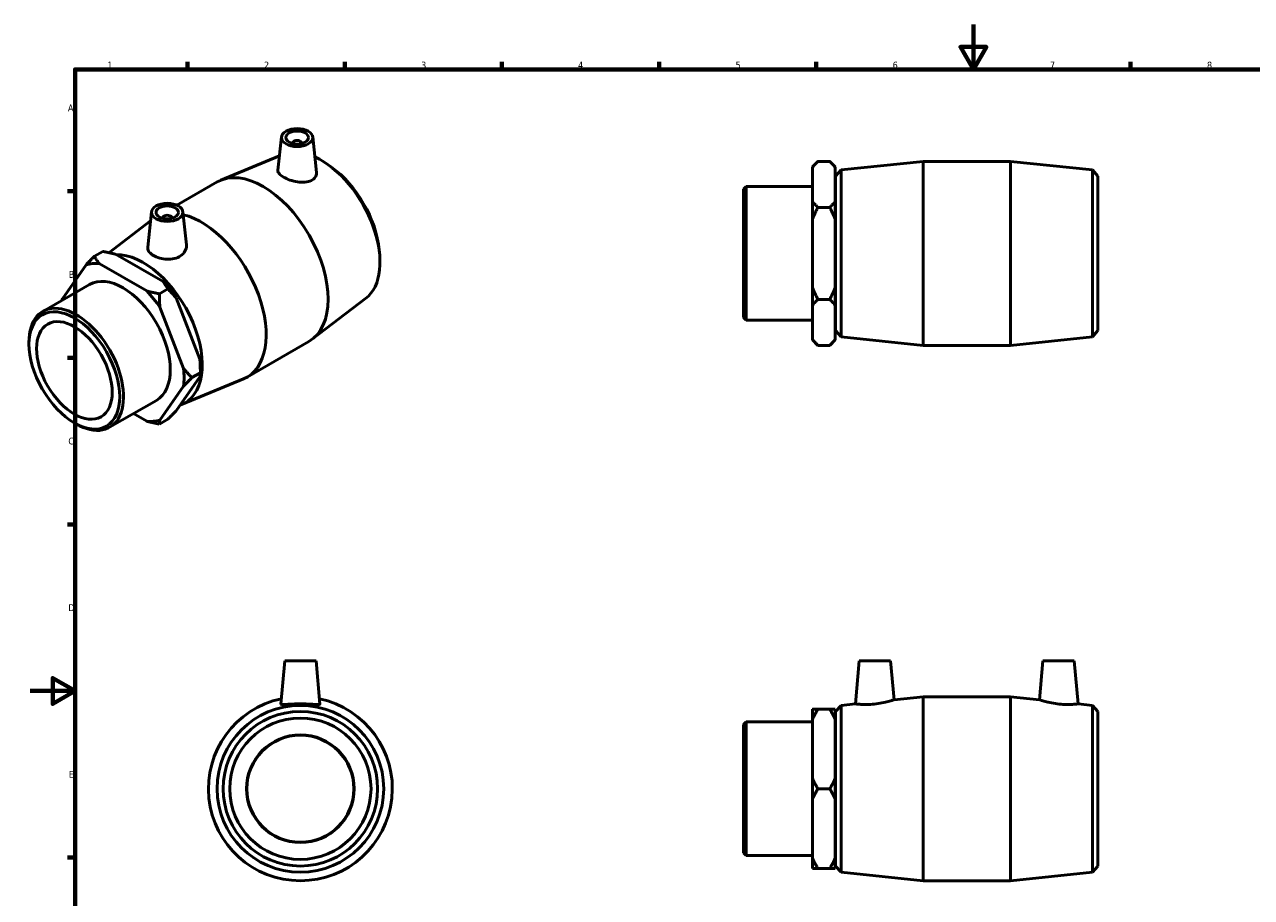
# Model space of a CAD drawing. Header units: millimetres. Extents: x -3 to 895, y -151 to 594.
# Tile 2 of 3: x -3 to 544, y 205 to 594. Entities that reach past the tile are written whole.
import ezdxf

# ---------------------------------------------------------------- set-up
doc = ezdxf.new("R2010")
doc.units = ezdxf.units.MM
doc.layers.add('Border (ANSI)', color=7, linetype='Continuous', lineweight=70)
doc.layers.add('Visible (ANSI)', color=7, linetype='Continuous', lineweight=50)
doc.styles.add('Note Text (ANSI)', font='tahoma.ttf')

# ---------------------------------------------------------------- blocks, each defined once
blk = doc.blocks.new('Borders Default Border')
at = {"layer": 'Border (ANSI)'}
for p, q in [((70.08, 574), (70.08, 577.45)), ((140.17, 574), (140.17, 577.45)), ((210.25, 574), (210.25, 577.45)), ((280.33, 574), (280.33, 577.45)), ((350.42, 574), (350.42, 577.45)), ((490.58, 574), (490.58, 577.45)), ((20, 519.75), (16.55, 519.75)), ((20, 445.5), (16.55, 445.5)), ((20, 371.25), (16.55, 371.25)), ((20, 222.75), (16.55, 222.75))]:
    blk.add_line(p, q, dxfattribs=at)
at = {"layer": 'Border (ANSI)', "flags": 128}
for points in [[(420.5, 594), (420.5, 574), (414.73, 584), (426.27, 584), (420.5, 574)], [(20, 20), (20, 574), (821, 574), (821, 20), (20, 20)], [(0, 297), (20, 297), (10, 302.77), (10, 291.23), (20, 297)]]:
    blk.add_lwpolyline(points, dxfattribs=at)
at = {"layer": 'Border (ANSI)', "color": 230, "true_color": 0xff0080, "char_height": 3.05, "attachment_point": 7, "style": 'Note Text (ANSI)'}
for s, insert in [('1', (34.35, 574.4)), ('2', (104.2, 574.4)), ('3', (174.26, 574.34)), ('4', (244.23, 574.4)), ('5', (314.48, 574.34)), ('6', (384.49, 574.34)), ('7', (454.6, 574.4)), ('8', (524.63, 574.33)), ('A', (16.78, 555.35)), ('B', (17.15, 481.1)), ('C', (16.95, 406.8)), ('D', (16.96, 332.6)), ('E', (17.21, 258.35))]:
    blk.add_mtext(s, dxfattribs=dict(at, insert=insert))

msp = doc.modelspace()

# ---------------------------------------------------------------- linework, layer by layer
at = {"layer": 'Visible (ANSI)'}
for p, q in [((111.981, 543.892), (110.393, 529.079)), ((125.954, 543.892), (127.647, 528.109)), ((116.968, 541.004), (116.968, 541.191)), ((120.968, 541.004), (120.968, 541.191)), ((111.081, 535.494), (84.927, 524.621)), ((134.347, 530.426), (132.851, 531.499)), ((348.681, 530.564), (351.141, 533.024)), ((351.141, 533.024), (356.471, 533.024)), ((358.931, 530.564), (356.471, 533.024)), ((361.478, 529.181), (398.031, 533.024)), ((398.031, 451.024), (398.031, 533.024)), ((398.031, 533.024), (437.031, 533.024)), ((437.031, 451.024), (437.031, 533.024)), ((473.585, 529.181), (437.031, 533.024)), ((348.681, 530.267), (348.681, 530.564)), ((348.681, 515.281), (348.681, 530.267)), ((358.931, 530.564), (358.931, 530.267)), ((358.931, 530.267), (358.931, 515.281)), ((359.031, 526.464), (361.478, 529.181)), ((359.031, 457.584), (359.031, 526.464)), ((361.478, 529.181), (361.478, 454.867)), ((473.585, 454.867), (473.585, 529.181)), ((476.031, 526.464), (473.585, 529.181)), ((476.031, 526.464), (476.031, 457.584)), ((65.348, 513.478), (83.34, 523.839)), ((318.031, 520.639), (319.223, 521.831)), ((318.031, 463.41), (318.031, 520.639)), ((319.223, 521.831), (319.223, 462.217)), ((319.223, 521.831), (348.681, 521.831)), ((358.931, 523.524), (359.031, 523.524)), ((348.681, 507.01), (348.681, 515.281)), ((358.931, 515.281), (358.931, 507.01)), ((54.069, 510.542), (52.373, 494.724)), ((68.042, 510.542), (69.613, 495.89)), ((351.141, 512.524), (356.471, 512.524)), ((35.054, 492.326), (53.633, 506.478)), ((59.056, 507.841), (59.056, 507.655)), ((63.056, 507.841), (63.056, 507.655)), ((348.681, 477.038), (348.681, 507.01)), ((358.931, 507.01), (358.931, 477.038)), ((32.34, 492.881), (28.571, 490.711)), ((155.56, 493.589), (155.738, 491.756)), ((24.882, 486.928), (14.286, 471.809)), ((51.924, 475.259), (30.731, 487.464)), ((37.979, 491.638), (59.172, 479.433)), ((5.623, 466.168), (26.453, 478.163)), ((61.331, 476.186), (57.563, 474.016)), ((348.681, 468.767), (348.681, 477.038)), ((358.931, 477.038), (358.931, 468.767)), ((65.02, 472.161), (75.617, 444.838)), ((149.525, 471.881), (125.734, 453.758)), ((356.471, 471.524), (351.141, 471.524)), ((68.369, 440.664), (57.773, 467.987)), ((348.681, 453.781), (348.681, 468.767)), ((358.931, 468.767), (358.931, 453.781)), ((318.031, 463.41), (319.223, 462.217)), ((319.223, 462.217), (348.681, 462.217)), ((358.931, 460.524), (359.031, 460.524)), ((359.031, 457.584), (361.478, 454.867)), ((361.478, 454.867), (398.031, 451.024)), ((473.585, 454.867), (437.031, 451.024)), ((476.031, 457.584), (473.585, 454.867)), ((-0.579, 451.504), (-0.579, 452.475)), ((96.683, 436.898), (124.261, 452.779)), ((348.681, 453.484), (348.681, 453.781)), ((348.681, 453.484), (351.141, 451.024)), ((356.471, 451.024), (351.141, 451.024)), ((358.931, 453.484), (356.471, 451.024)), ((358.931, 453.781), (358.931, 453.484)), ((398.031, 451.024), (437.031, 451.024)), ((72.058, 436.64), (75.827, 438.81)), ((75.827, 440.813), (75.827, 438.81)), ((57.773, 417.738), (68.369, 432.857)), ((75.617, 437.03), (65.02, 421.912)), ((67.481, 424.635), (95.097, 436.116)), ((35.372, 414.508), (56.202, 426.503)), ((19.576, 416.504), (20.416, 416.016)), ((45.988, 420.621), (51.924, 417.202)), ((57.563, 415.958), (61.331, 418.129)), ((113.417, 310.427), (111.733, 291.187)), ((127.417, 310.427), (113.417, 310.427)), ((127.417, 310.427), (129.1, 291.187)), ((369.581, 310.427), (367.904, 291.26)), ((369.581, 310.427), (383.581, 310.427)), ((383.581, 310.427), (385.1, 293.068)), ((451.481, 310.427), (449.962, 293.068)), ((465.481, 310.427), (451.481, 310.427)), ((465.481, 310.427), (467.158, 291.26)), ((359.031, 287.867), (361.478, 290.585)), ((361.478, 290.585), (367.904, 291.26)), ((361.478, 290.585), (361.478, 216.27)), ((385.1, 293.068), (398.031, 294.427)), ((398.031, 212.427), (398.031, 294.427)), ((398.031, 294.427), (437.031, 294.427)), ((437.031, 212.427), (437.031, 294.427)), ((449.962, 293.068), (437.031, 294.427)), ((473.585, 290.585), (467.158, 291.26)), ((473.585, 216.27), (473.585, 290.585)), ((476.031, 287.867), (473.585, 290.585)), ((348.681, 284.159), (348.681, 288.934)), ((356.471, 288.934), (351.141, 288.934)), ((358.931, 288.934), (358.931, 284.159)), ((358.931, 284.927), (359.031, 284.927)), ((359.031, 218.987), (359.031, 287.867)), ((476.031, 287.867), (476.031, 218.987)), ((318.031, 282.042), (319.223, 283.234)), ((318.031, 224.813), (318.031, 282.042)), ((319.223, 283.234), (319.223, 223.62)), ((319.223, 283.234), (348.681, 283.234)), ((348.681, 258.203), (348.681, 284.159)), ((358.931, 284.159), (358.931, 258.203)), ((348.681, 248.652), (348.681, 258.203)), ((358.931, 258.203), (358.931, 248.652)), ((351.141, 253.427), (356.471, 253.427)), ((348.681, 222.696), (348.681, 248.652)), ((358.931, 248.652), (358.931, 222.696)), ((318.031, 224.813), (319.223, 223.62)), ((319.223, 223.62), (348.681, 223.62)), ((348.681, 217.92), (348.681, 222.696)), ((358.931, 222.696), (358.931, 217.92)), ((358.931, 221.927), (359.031, 221.927)), ((359.031, 218.987), (361.478, 216.27)), ((476.031, 218.987), (473.585, 216.27)), ((351.141, 217.92), (356.471, 217.92)), ((361.478, 216.27), (398.031, 212.427)), ((473.585, 216.27), (437.031, 212.427)), ((398.031, 212.427), (437.031, 212.427))]:
    msp.add_line(p, q, dxfattribs=at)
for radius in [37.157, 34.44, 31.5, 24, 23.846]:
    msp.add_circle((120.417, 253.427), radius, dxfattribs=at)
msp.add_arc((120.417, 253.427), 41, 101.93279, 78.06721, dxfattribs=at)
for centre, major_axis, ratio in [((118.968, 543.643), (7, 0), 0.5758617), ((118.968, 543.643), (5, 0), 0.5758617), ((61.056, 510.294), (7, 0), 0.5758617), ((61.056, 510.294), (5, 0), 0.5758617), ((19.655, 439.852), (14.28, -24.797), 0.5780931), ((19.655, 439.852), (11.9, -20.664), 0.5780931)]:
    msp.add_ellipse(centre, major_axis=major_axis, ratio=ratio, dxfattribs=at)
for centre, major_axis, ratio, start_param, end_param in [((118.968, 541.191), (-2, 0), 0.5758617, 2.9729035, 6.4518745), ((129.648, 503.193), (18.543, -32.2), 0.5780931, 0.0745495, 2.46252), ((103.8, 488.309), (-20.46, 35.53), 0.5780931, 3.1415927, 6.2831853), ((131.377, 504.189), (-17.187, 29.845), 0.5780931, 4.0472929, 5.377485), ((61.056, 507.841), (-2, 0), 0.5758617, 2.9729035, 6.4518745), ((76.223, 472.428), (20.46, -35.53), 0.5780931, 6.2086358, 8.9224517), ((41.327, 452.333), (-19.233, 33.398), 0.5780931, 5.8990973, 6.1475419), ((50.376, 457.544), (18.543, -32.2), 0.5780931, 6.1715498, 9.1206074), ((41.327, 452.333), (-14.875, 25.83), 0.5780931, 3.1415927, 6.2831853), ((48.575, 456.507), (-19.233, 33.398), 0.5780931, 4.8518998, 5.1003444), ((41.327, 452.333), (-19.233, 33.398), 0.5780931, 0.6631096, 0.6866024), ((41.327, 452.333), (19.233, -33.398), 0.5780931, 1.7103071, 1.9587517), ((20.498, 440.338), (14.875, -25.83), 0.5780931, 5.4958534, 10.2121098), ((48.575, 456.507), (-19.233, 33.398), 0.5780931, 3.9289245, 4.0531468), ((41.327, 452.333), (19.233, -33.398), 0.5780931, 0.6631096, 0.9115542), ((41.327, 452.333), (19.233, -33.398), 0.5780931, 5.8990973, 6.1475419)]:
    msp.add_ellipse(centre, major_axis=major_axis, ratio=ratio, start_param=start_param, end_param=end_param, dxfattribs=at)
for points, weights in [([(348.681, 530.267), (349.72, 531.603), (351.141, 533.024)], [1, 1.00241153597, 1]), ([(356.471, 533.024), (357.892, 531.603), (358.931, 530.267)], [1, 1.00241153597, 1]), ([(351.141, 512.524), (349.72, 513.945), (348.681, 515.281)], [1, 1.00241153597, 1]), ([(358.931, 515.281), (357.892, 513.945), (356.471, 512.524)], [1, 1.00241153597, 1]), ([(348.681, 507.01), (349.72, 509.682), (351.141, 512.524)], [1, 1.00241153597, 1]), ([(356.471, 512.524), (357.892, 509.682), (358.931, 507.01)], [1, 1.00241153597, 1]), ([(32.34, 492.881), (35.355, 492.302), (37.979, 491.638)], [1, 1.00241153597, 1]), ([(28.571, 490.711), (26.561, 488.698), (24.882, 486.928)], [1, 1.00241153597, 1]), ([(30.731, 487.464), (29.576, 488.975), (28.571, 490.711)], [1, 1.00241153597, 1]), ([(59.172, 479.433), (60.327, 477.922), (61.331, 476.186)], [1, 1.00241153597, 1]), ([(61.331, 476.186), (63.341, 474.174), (65.02, 472.161)], [1, 1.00241153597, 1]), ([(351.141, 471.524), (349.72, 474.366), (348.681, 477.038)], [1, 1.00241153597, 1]), ([(358.931, 477.038), (357.892, 474.366), (356.471, 471.524)], [1, 1.00241153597, 1]), ([(14.286, 471.809), (14.201, 471.438), (14.151, 471.079)], [1, 1.00096668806, 1.00115836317]), ([(57.563, 474.016), (54.548, 474.594), (51.924, 475.259)], [1, 1.00241153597, 1]), ([(57.773, 467.987), (57.563, 470.846), (57.563, 474.016)], [1, 1.00241153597, 1]), ([(348.681, 468.767), (349.72, 470.103), (351.141, 471.524)], [1, 1.00241153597, 1]), ([(356.471, 471.524), (357.892, 470.103), (358.931, 468.767)], [1, 1.00241153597, 1]), ([(351.141, 451.024), (349.72, 452.445), (348.681, 453.781)], [1, 1.00241153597, 1]), ([(358.931, 453.781), (357.892, 452.445), (356.471, 451.024)], [1, 1.00241153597, 1]), ([(75.617, 444.838), (75.827, 441.98), (75.827, 438.81)], [1, 1.00241153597, 1]), ([(72.058, 436.64), (70.049, 438.652), (68.369, 440.664)], [1, 1.00241153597, 1]), ([(75.827, 438.81), (75.827, 437.955), (75.617, 437.03)], [1, 1.00241153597, 1]), ([(68.369, 432.857), (70.049, 434.627), (72.058, 436.64)], [1, 1.00241153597, 1]), ([(65.02, 421.912), (63.341, 420.141), (61.331, 418.129)], [1, 1.00241153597, 1]), ([(51.924, 417.202), (54.548, 416.537), (57.563, 415.958)], [1, 1.00241153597, 1]), ([(57.563, 415.958), (57.563, 416.813), (57.773, 417.738)], [1, 1.00241153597, 1]), ([(351.141, 288.934), (349.72, 288.934), (348.681, 288.934)], [1, 1.00241153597, 1]), ([(348.681, 284.159), (349.72, 286.473), (351.141, 288.934)], [1, 1.00241153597, 1]), ([(358.931, 288.934), (357.892, 288.934), (356.471, 288.934)], [1, 1.00241153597, 1]), ([(356.471, 288.934), (357.892, 286.473), (358.931, 284.159)], [1, 1.00241153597, 1]), ([(351.141, 253.427), (349.72, 255.889), (348.681, 258.203)], [1, 1.00241153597, 1]), ([(358.931, 258.203), (357.892, 255.889), (356.471, 253.427)], [1, 1.00241153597, 1]), ([(348.681, 248.652), (349.72, 250.966), (351.141, 253.427)], [1, 1.00241153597, 1]), ([(356.471, 253.427), (357.892, 250.966), (358.931, 248.652)], [1, 1.00241153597, 1]), ([(351.141, 217.92), (349.72, 220.382), (348.681, 222.696)], [1, 1.00241153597, 1]), ([(358.931, 222.696), (357.892, 220.382), (356.471, 217.92)], [1, 1.00241153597, 1]), ([(348.681, 217.92), (349.72, 217.92), (351.141, 217.92)], [1, 1.00241153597, 1]), ([(356.471, 217.92), (357.892, 217.92), (358.931, 217.92)], [1, 1.00241153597, 1])]:
    msp.add_rational_spline(points, weights, degree=2, dxfattribs=at)
for points, knots in [([(125.306, 524.469), (124.534, 524.096), (123.549, 523.842), (121.389, 523.656), (120.213, 523.722), (118.022, 524.058), (116.86, 524.346), (114.711, 525.085), (113.725, 525.533), (112.163, 526.432), (111.49, 526.939), (110.601, 527.95), (110.384, 528.456), (110.384, 528.97), (110.387, 529.024), (110.393, 529.079)], [0, 0, 0, 0, 0.3374085, 0.3374085, 0.674817, 0.674817, 1.0061148, 1.0061148, 1.3374126, 1.3374126, 1.6687104, 1.6687104, 2.0000083, 2.0000083, 2.0393988, 2.0393988, 2.0393988, 2.0393988]), ([(127.646, 528.109), (127.656, 528.022), (127.662, 527.936), (127.682, 527.201), (127.491, 526.516), (126.67, 525.326), (126.039, 524.822), (125.306, 524.469)], [4.55953663, 4.55953663, 4.55953663, 4.55953663, 4.60154216, 4.60154216, 4.92151982, 4.92151982, 5.24149749, 5.24149749, 5.24149749, 5.24149749]), ([(66.995, 490.889), (66.227, 490.379), (65.26, 489.962), (63.15, 489.465), (62.008, 489.382), (59.871, 489.476), (58.732, 489.659), (56.636, 490.249), (55.678, 490.654), (54.162, 491.527), (53.5, 492.055), (52.608, 493.186), (52.377, 493.791), (52.356, 494.487), (52.361, 494.605), (52.374, 494.724)], [0, 0, 0, 0, 0.3199777, 0.3199777, 0.6399553, 0.6399553, 0.9616457, 0.9616457, 1.2833361, 1.2833361, 1.6050265, 1.6050265, 1.9267169, 1.9267169, 1.9909002, 1.9909002, 1.9909002, 1.9909002]), ([(69.612, 495.89), (69.63, 495.727), (69.639, 495.565), (69.639, 494.599), (69.415, 493.727), (68.498, 492.14), (67.804, 491.428), (66.995, 490.889)], [4.4995483, 4.4995483, 4.4995483, 4.4995483, 4.56668045, 4.56668045, 4.90408897, 4.90408897, 5.24149749, 5.24149749, 5.24149749, 5.24149749]), ([(129.1, 291.187), (129.101, 291.176), (129.1, 291.166), (129.073, 291.048), (128.835, 290.983), (127.925, 290.953), (127.252, 290.986), (125.716, 291.076), (124.747, 291.138), (122.634, 291.232), (121.489, 291.26), (119.344, 291.26), (118.199, 291.232), (116.086, 291.138), (115.117, 291.076), (113.581, 290.986), (112.909, 290.953), (111.998, 290.983), (111.76, 291.048), (111.735, 291.157)], [2.6465553, 2.6465553, 2.6465553, 2.6465553, 2.6748253, 2.6748253, 2.994803, 2.994803, 3.3147806, 3.3147806, 3.636471, 3.636471, 3.9581614, 3.9581614, 4.2798518, 4.2798518, 4.6015422, 4.6015422, 4.9215198, 4.9215198, 5.2414975, 5.2414975, 5.2414975, 5.2414975]), ([(376.299, 291.157), (375.238, 291.048), (374.108, 290.983), (372.035, 290.953), (371.093, 290.986), (369.607, 291.076), (368.964, 291.138), (368.113, 291.232), (367.904, 291.26), (367.904, 291.26)], [0, 0, 0, 0, 0.3199777, 0.3199777, 0.6399553, 0.6399553, 0.9616457, 0.9616457, 1.2833361, 1.2833361, 1.2833361, 1.2833361]), ([(385.1, 293.068), (385.1, 293.068), (384.878, 292.994), (383.988, 292.717), (383.319, 292.517), (381.77, 292.107), (380.78, 291.868), (378.604, 291.449), (377.417, 291.271), (376.299, 291.157)], [3.9040848, 3.9040848, 3.9040848, 3.9040848, 4.2353826, 4.2353826, 4.5666805, 4.5666805, 4.904089, 4.904089, 5.2414975, 5.2414975, 5.2414975, 5.2414975]), ([(458.764, 291.157), (457.645, 291.271), (456.458, 291.449), (454.282, 291.868), (453.292, 292.107), (451.743, 292.517), (451.074, 292.717), (450.184, 292.994), (449.962, 293.068), (449.962, 293.068)], [0, 0, 0, 0, 0.3374085, 0.3374085, 0.674817, 0.674817, 1.0061148, 1.0061148, 1.3374126, 1.3374126, 1.3374126, 1.3374126]), ([(467.158, 291.26), (467.158, 291.26), (466.95, 291.232), (466.098, 291.138), (465.455, 291.076), (463.969, 290.986), (463.027, 290.953), (460.955, 290.983), (459.824, 291.048), (458.764, 291.157)], [3.9581614, 3.9581614, 3.9581614, 3.9581614, 4.2798518, 4.2798518, 4.6015422, 4.6015422, 4.9215198, 4.9215198, 5.2414975, 5.2414975, 5.2414975, 5.2414975])]:
    msp.add_open_spline(points, degree=3, knots=knots, dxfattribs=at)
msp.add_open_spline([(111.735, 291.157), (111.733, 291.166), (111.732, 291.176), (111.734, 291.187)], degree=3, dxfattribs=at)

# ---------------------------------------------------------------- block references
msp.add_blockref('Borders Default Border', (0, 0))

doc.saveas('drawing.dxf')
